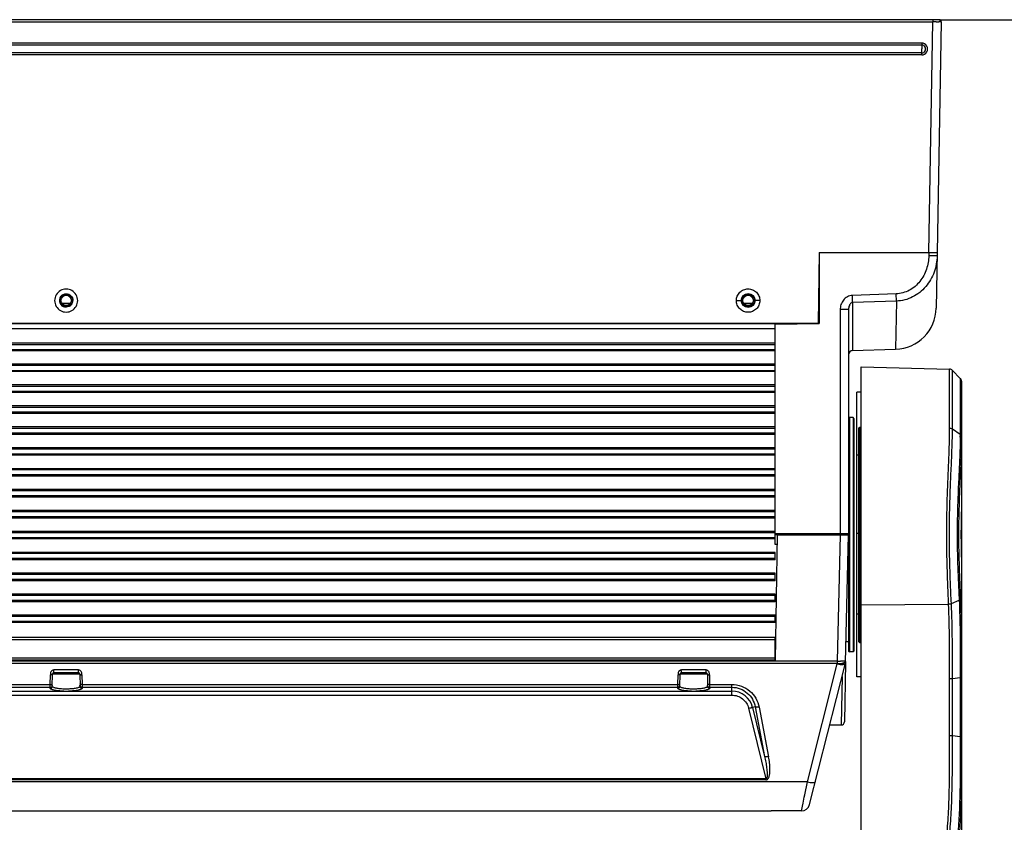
# Model space of a CAD drawing. Header units: millimetres. Extents: x 19192 to 20904, y 1507 to 2734.
# Tile 63 of 80: x 20079 to 20315, y 2480 to 2671. Entities that reach past the tile are written whole.
import ezdxf

# ---------------------------------------------------------------- set-up
doc = ezdxf.new("R2010")
doc.units = ezdxf.units.MM
doc.layers.add('02___PRT_ALL_AXES', color=7, linetype='Continuous')
doc.layers.add('粗实线', color=3, linetype='Continuous', lineweight=30)
doc.styles.get("Standard").update_dxf_attribs({"font": 'Arial Regular.ttf'})
doc.dimstyles.new('ISO-25', dxfattribs={"dimtxt": 15, "dimasz": 3, "dimexe": 0.2, "dimexo": 0, "dimgap": 2, "dimtad": 1, "dimdec": 1, "dimdsep": 46, "dimtxsty": 'Standard', "dimcen": 0, "dimadec": 0, "dimazin": 0, "dimtfac": 1, "dimtdec": 1, "dimtofl": 0, "dimtmove": 0, "dimatfit": 3, "dimfxl": 1, "dimarcsym": 0})

# ---------------------------------------------------------------- blocks, each defined once
blk = doc.blocks.new('*D70')
at = {"layer": 'Defpoints', "color": 0, "transparency": 16777216}
for p in [(20299.21, 2671.47), (20366.8, 2671.47), (20246.33, 2380.17)]:
    blk.add_point(p, dxfattribs=at)
at = {"layer": '粗实线', "color": 0, "lineweight": -2, "transparency": 16777216}
for p, q in [((20299.21, 2671.47), (20367, 2671.47)), ((20366.8, 2383.17), (20366.8, 2668.47)), ((20246.33, 2380.17), (20367, 2380.17))]:
    blk.add_line(p, q, dxfattribs=at)
at = {"layer": '粗实线', "color": 0, "transparency": 16777216}
for points in [[(20366.3, 2668.47), (20367.3, 2668.47), (20366.8, 2671.47)], [(20366.3, 2383.17), (20367.3, 2383.17), (20366.8, 2380.17)]]:
    blk.add_solid(points, dxfattribs=at)
at = {"layer": '粗实线', "color": 0, "transparency": 16777216, "insert": (20357.15, 2525.77), "char_height": 15, "attachment_point": 5, "rotation": 90}
blk.add_mtext('291mm', dxfattribs=at)

msp = doc.modelspace()

# ---------------------------------------------------------------- linework, layer by layer
at = {"color": 7, "linetype": 'Continuous'}
for p, q in [((20299.21, 2671.47), (19241.91, 2671.47)), ((20297.71, 2671.47), (20297.71, 2670.96)), ((19243.41, 2670.96), (20297.71, 2670.96)), ((20296.75, 2615.87), (20297.71, 2670.96)), ((20297.91, 2670.96), (20297.71, 2670.96)), ((20298.48, 2670.96), (20297.91, 2670.96)), ((20299.71, 2670.96), (20298.75, 2615.87)), ((20299.71, 2670.96), (20299.13, 2670.96)), ((20295.05, 2665.88), (19246.07, 2665.88)), ((20295.05, 2665.42), (19246.07, 2665.42)), ((20295.05, 2665.88), (20295.05, 2664.47)), ((20295.05, 2663.05), (20295.05, 2664.47)), ((20295.05, 2663.53), (19246.07, 2663.53)), ((20295.05, 2663.05), (19246.07, 2663.05)), ((20270.56, 2615.87), (20270.27, 2598.97)), ((20270.56, 2615.87), (20298.75, 2615.87)), ((20270.56, 2615.87), (20270.56, 2598.87)), ((20296.75, 2615.87), (20296.73, 2615.07)), ((20298.75, 2615.87), (20298.52, 2602.52)), ((20288.94, 2605.95), (20278.47, 2605.58)), ((20278.53, 2603.85), (20278.47, 2605.58)), ((20289, 2604.22), (20288.94, 2605.95)), ((20089.5, 2603.72), (20091.62, 2603.72)), ((20090.23, 2603.21), (20090.89, 2603.21)), ((20250.76, 2604.34), (20251.91, 2604.37)), ((20252.5, 2603.72), (20254.62, 2603.72)), ((20253.24, 2603.21), (20253.88, 2603.21)), ((20256.36, 2604.34), (20255.21, 2604.37)), ((20289, 2604.22), (20278.53, 2603.85)), ((20278.53, 2603.85), (20278.53, 2592.4)), ((20289.01, 2604.22), (20288.81, 2592.7)), ((20275.56, 2602.18), (20275.56, 2548.62)), ((20277.56, 2602.21), (20277.56, 2520.57)), ((19270.86, 2598.97), (20270.27, 2598.97)), ((19281.06, 2598.87), (20260.06, 2598.87)), ((20260.06, 2546.07), (20260.06, 2598.97)), ((20260.06, 2598.69), (20270.56, 2598.87)), ((19281.06, 2597.67), (20260.06, 2597.67)), ((19281.06, 2593.87), (20260.06, 2593.87)), ((19281.06, 2592.67), (20260.06, 2592.67)), ((20278.53, 2592.4), (20288.81, 2592.7)), ((19281.06, 2588.87), (20260.06, 2588.87)), ((19281.06, 2587.67), (20260.06, 2587.67)), ((20280.56, 2588.53), (20301.72, 2587.97)), ((20280.56, 2396.37), (20280.56, 2588.53)), ((20280.56, 2396.37), (20280.56, 2588.37)), ((20301.72, 2573.88), (20301.72, 2587.97)), ((20302.41, 2573.68), (20302.41, 2587.67)), ((20304.28, 2585.75), (20302.41, 2587.67)), ((20304.28, 2585.75), (20304.28, 2584.67)), ((20304.28, 2584.67), (20304.28, 2572.45)), ((20304.56, 2585.05), (20304.56, 2431.45)), ((19281.06, 2583.87), (20260.06, 2583.87)), ((19281.06, 2582.67), (20260.06, 2582.67)), ((20280.56, 2582.45), (20279.56, 2582.45)), ((20279.56, 2514.45), (20279.56, 2582.45)), ((19281.06, 2578.87), (20260.06, 2578.87)), ((20260.06, 2577.67), (19281.06, 2577.67)), ((20277.56, 2576.17), (20277.76, 2576.37)), ((20277.76, 2576.37), (20277.76, 2520.37)), ((20278.86, 2576.17), (20278.66, 2576.37)), ((20278.66, 2576.37), (20278.66, 2520.37)), ((20278.86, 2576.17), (20278.86, 2520.57)), ((19281.06, 2573.87), (20260.06, 2573.87)), ((20260.06, 2572.67), (19281.06, 2572.67)), ((20280.06, 2573.92), (20280.26, 2574.12)), ((20280.06, 2522.82), (20280.06, 2573.92)), ((20280.26, 2574.12), (20280.56, 2574.12)), ((20280.26, 2522.62), (20280.26, 2574.12)), ((20302.41, 2573.68), (20304.28, 2572.45)), ((20304.28, 2572.45), (20304.27, 2572.09)), ((20304.27, 2572.09), (20304.27, 2572.01)), ((20260.06, 2568.87), (19281.06, 2568.87)), ((20260.06, 2567.67), (19281.06, 2567.67)), ((20260.06, 2563.87), (19281.06, 2563.87)), ((20260.06, 2562.67), (19281.06, 2562.67)), ((20260.06, 2558.87), (19281.06, 2558.87)), ((20260.06, 2557.67), (19281.06, 2557.67)), ((20260.06, 2553.87), (19281.06, 2553.87)), ((20260.06, 2552.67), (19281.06, 2552.67)), ((20260.06, 2548.87), (19281.06, 2548.87)), ((20260.06, 2547.67), (19281.06, 2547.67)), ((20275.56, 2548.62), (20260.06, 2548.62)), ((20260.53, 2548.37), (20260.06, 2518.37)), ((20260.53, 2548.37), (20260.06, 2548.37)), ((20260.53, 2548.37), (20277.56, 2548.37)), ((20275.56, 2548.37), (20274.88, 2518.16)), ((20277.56, 2548.62), (20275.56, 2548.62)), ((20276.62, 2548.42), (20277.56, 2548.62)), ((20276.87, 2517.87), (20277.56, 2548.37)), ((20280.56, 2548.66), (20279.56, 2548.66)), ((20304.53, 2548.44), (20304.55, 2548.39)), ((20260.5, 2546.07), (20260.06, 2546.07)), ((20260.06, 2542.37), (20260.06, 2544.17)), ((20260.06, 2543.87), (19281.06, 2543.87)), ((20260.06, 2542.67), (19281.06, 2542.67)), ((20260.06, 2538.87), (19281.06, 2538.87)), ((20260.06, 2537.67), (19281.06, 2537.67)), ((20260.06, 2537.37), (20260.06, 2539.17)), ((20260.06, 2533.87), (19281.06, 2533.87)), ((20260.06, 2532.67), (19281.06, 2532.67)), ((20260.06, 2532.37), (20260.06, 2534.17)), ((20302.14, 2531.94), (20304.01, 2532.75)), ((20304.31, 2533.13), (20304.32, 2533.04)), ((20280.56, 2531.59), (20301.48, 2531.82)), ((20260.06, 2528.87), (19281.06, 2528.87)), ((20260.06, 2527.67), (19281.06, 2527.67)), ((20260.06, 2527.37), (20260.06, 2529.17)), ((19281.06, 2523.87), (20260.06, 2523.87)), ((19281.06, 2523.37), (20260.06, 2523.37)), ((20260.06, 2518.37), (20260.06, 2523.87)), ((20276.98, 2522.87), (20277.56, 2522.87)), ((20277.56, 2520.57), (20277.76, 2520.37)), ((20278.86, 2520.57), (20278.66, 2520.37)), ((20280.06, 2522.82), (20280.26, 2522.62)), ((20280.26, 2522.62), (20280.56, 2522.62)), ((20274.88, 2518.16), (19266.24, 2518.16)), ((20260.06, 2518.87), (19281.06, 2518.87)), ((20260.06, 2518.37), (19281.06, 2518.37)), ((20274.88, 2518.16), (20274.88, 2517.6)), ((20276.87, 2518.12), (20276.87, 2518.17)), ((20274.88, 2517.6), (19266.24, 2517.6)), ((20093.52, 2516.06), (20087.61, 2516.06)), ((20094.07, 2515.78), (20093.97, 2515.89)), ((20243.52, 2516.06), (20237.61, 2516.06)), ((20244.07, 2515.78), (20243.97, 2515.89)), ((20267.72, 2489.29), (20274.87, 2517.52)), ((20268.25, 2483.88), (20276.81, 2517.65)), ((20274.87, 2517.52), (20274.88, 2517.6)), ((20276.87, 2517.87), (20276.62, 2503.7)), ((20276.87, 2518.1), (20276.81, 2517.65)), ((20304.27, 2517.02), (20304.28, 2514.36)), ((20086.76, 2512.61), (20086.81, 2514.93)), ((20086.81, 2515.23), (20086.81, 2515.09)), ((20086.81, 2515.09), (20086.81, 2514.93)), ((20087.25, 2512.16), (20087.31, 2515.07)), ((20093.82, 2515.07), (20087.31, 2515.07)), ((20093.52, 2515.37), (20087.61, 2515.37)), ((20093.82, 2515.07), (20093.87, 2512.16)), ((20094.32, 2514.93), (20094.36, 2512.61)), ((20236.76, 2512.61), (20236.81, 2514.93)), ((20236.81, 2515.23), (20236.81, 2515.09)), ((20236.81, 2515.09), (20236.81, 2514.93)), ((20237.25, 2512.16), (20237.31, 2515.07)), ((20243.82, 2515.07), (20237.31, 2515.07)), ((20243.52, 2515.37), (20237.61, 2515.37)), ((20243.82, 2515.07), (20243.87, 2512.16)), ((20244.32, 2514.93), (20244.36, 2512.61)), ((20276.02, 2514.52), (20275.82, 2502.91)), ((20280.56, 2514.45), (20279.56, 2514.45)), ((20301.72, 2500.42), (20301.72, 2514.02)), ((20302.41, 2514.06), (20304.28, 2514.28)), ((20302.41, 2500.38), (20302.41, 2514.06)), ((20304.28, 2514.36), (20304.28, 2514.28)), ((20304.28, 2514.28), (20304.28, 2500.16)), ((19944.36, 2512.61), (20086.76, 2512.61)), ((19944.36, 2511.93), (20086.76, 2511.93)), ((20086.75, 2511.68), (20086.76, 2511.93)), ((20086.76, 2512.37), (20086.76, 2512.61)), ((20086.76, 2511.93), (20086.76, 2512.37)), ((20094.36, 2512.61), (20236.76, 2512.61)), ((20094.36, 2512.61), (20094.36, 2512.29)), ((20094.36, 2512.29), (20094.36, 2512.01)), ((20094.36, 2512.01), (20094.36, 2511.93)), ((20094.36, 2511.93), (20236.76, 2511.93)), ((20094.36, 2511.93), (20094.37, 2511.68)), ((20236.75, 2511.68), (20236.76, 2511.93)), ((20236.76, 2512.37), (20236.76, 2512.61)), ((20236.76, 2511.93), (20236.76, 2512.37)), ((20244.36, 2512.61), (20249.66, 2512.61)), ((20244.36, 2512.61), (20244.36, 2512.29)), ((20244.36, 2512.29), (20244.36, 2512.01)), ((20244.36, 2512.01), (20244.36, 2511.93)), ((20244.36, 2511.93), (20249.66, 2511.93)), ((20244.36, 2511.93), (20244.37, 2511.68)), ((20249.66, 2510.05), (20249.66, 2512.61)), ((19291.46, 2510.05), (20249.66, 2510.05)), ((19941.08, 2511.01), (20090.04, 2511.01)), ((20091.08, 2511.01), (20240.04, 2511.01)), ((20241.08, 2511.01), (20249.66, 2511.01)), ((20253.68, 2506.9), (20257.8, 2490.08)), ((20255.24, 2507.26), (20254.63, 2507.11)), ((20254.63, 2507.11), (20257.51, 2495.38)), ((20255.24, 2507.26), (20257.51, 2495.38)), ((20256.19, 2507.19), (20258.46, 2495.31)), ((20273.08, 2502.91), (20275.82, 2502.91)), ((20302.41, 2500.38), (20304.28, 2500.16)), ((20304.28, 2500.08), (20304.27, 2497.42)), ((20304.28, 2500.16), (20304.28, 2500.08)), ((20257.8, 2490.08), (19283.32, 2490.08)), ((20257.8, 2490.08), (20257.8, 2489.8)), ((20267.72, 2489.29), (19273.41, 2489.29)), ((20257.8, 2489.8), (19283.32, 2489.8)), ((20267.09, 2486.22), (20267.72, 2489.29)), ((20266.7, 2484.26), (20266.98, 2485.65)), ((20266.98, 2485.65), (20267.09, 2486.22)), ((20266.31, 2482.37), (20266.7, 2484.26)), ((19282.18, 2482.38), (20258.94, 2482.38)), ((19282.19, 2482.38), (20258.93, 2482.38)), ((20258.94, 2482.38), (20258.94, 2482.38)), ((20266.31, 2482.37), (20259.06, 2482.37))]:
    msp.add_line(p, q, dxfattribs=at)
at = {"color": 40, "linetype": 'Continuous'}
for p, q in [((20260.06, 2548.62), (20277.56, 2548.62)), ((20260.53, 2548.37), (20260.06, 2548.37))]:
    msp.add_line(p, q, dxfattribs=at)
at = {"color": 7, "linetype": 'Continuous'}
for centre, radius in [((20090.56, 2604.37), 1.45), ((20090.56, 2604.37), 1.25), ((20253.56, 2604.37), 1.65), ((20253.56, 2604.37), 1.45), ((20253.56, 2604.37), 1.25)]:
    msp.add_circle(centre, radius, dxfattribs=at)
for centre, radius, start, end in [((20299.21, 2670.97), 0.5, 359, 90), ((20299.21, 2670.97), 0.5, 29.8292, 90), ((20299.14, 2907.56), 236.6, 269.8387, 269.9958), ((20295.05, 2664.47), 1.41, 269.9968, 90.0032), ((20295.05, 2664.47), 0.943, 269.9966, 90.0034), ((20090.56, 2604.34), 2.75, 89.9915, 270.0085), ((20090.56, 2604.37), 1.6, 141.4564, 180.0099), ((20090.56, 2604.34), 2.75, 269.9915, 90.0085), ((20090.56, 2604.37), 1.6, 180.0241, 218.2057), ((20090.56, 2604.37), 1.6, 218.2253, 270.002), ((20090.56, 2604.37), 1.6, 321.4564, 0.0099), ((20288.52, 2602.7), 10, 271.6626, 359), ((20278.56, 2591.41), 1, 91.6626, 179.9937), ((20301.69, 2586.97), 1, 44.25, 88.5), ((20303.56, 2585.06), 1, 0, 44.25), ((20221.93, 2572.44), 82.35, 359.4695, 359.7026), ((20276.39, 2584.14), 66.01, 268.6863, 269.3504), ((20274.87, 2518.14), 2, 345.774, 358.7), ((20087.61, 2515.07), 0.3, 90, 179), ((20093.52, 2515.07), 0.3, 1, 90), ((20237.61, 2515.07), 0.3, 90, 179), ((20243.52, 2515.07), 0.3, 1, 90), ((20090.56, 2543.07), 32.06, 269.0755, 270.9245), ((20240.56, 2543.07), 32.06, 269.0755, 270.9245), ((20249.66, 2505.89), 5.12, 13.8304, 89.9977), ((20275.82, 2503.71), 0.8, 269.9999, 358.9964), ((20266.31, 2484.37), 2, 270, 345.774), ((20259.06, 2482.87), 0.5, 255.8748, 270)]:
    msp.add_arc(centre, radius, start, end, dxfattribs=at)
for points, knots in [([(20296.73, 2615.07), (20296.73, 2614.52), (20296.62, 2613.42), (20296.22, 2611.81), (20295.56, 2610.29), (20294.66, 2608.9), (20293.5, 2607.7), (20292.13, 2606.76), (20290.59, 2606.14), (20289.49, 2605.97), (20288.94, 2605.95)], [0, 0, 0, 0, 0.125052, 0.250107, 0.375149, 0.500183, 0.625197, 0.75018, 0.875114, 1, 1, 1, 1]), ([(20298.73, 2615.07), (20298.72, 2614.4), (20298.59, 2613.07), (20298.07, 2611.12), (20297.22, 2609.29), (20296.06, 2607.64), (20294.61, 2606.23), (20292.9, 2605.14), (20291.01, 2604.43), (20289.67, 2604.24), (20289, 2604.22)], [0, 0, 0, 0, 0.124871, 0.249783, 0.374735, 0.499738, 0.624783, 0.749857, 0.874934, 1, 1, 1, 1]), ([(20298.73, 2615.07), (20298.73, 2615.07), (20298.73, 2615.07), (20298.72, 2615.07), (20298.71, 2615.07), (20298.69, 2615.07), (20298.67, 2615.06), (20298.64, 2615.06), (20298.58, 2615.06), (20298.49, 2615.06), (20298.39, 2615.06), (20298.28, 2615.06), (20298.09, 2615.06), (20297.83, 2615.06), (20297.49, 2615.06), (20297.12, 2615.07), (20296.86, 2615.07), (20296.73, 2615.07)], [0, 0, 0, 0, 0.001481, 0.0052, 0.011271, 0.019695, 0.030463, 0.043559, 0.076643, 0.118607, 0.169027, 0.227468, 0.293358, 0.444759, 0.617504, 0.805189, 1, 1, 1, 1]), ([(20090.56, 2605.97), (20090.77, 2605.97), (20091.19, 2605.88), (20091.72, 2605.53), (20092.08, 2605), (20092.16, 2604.58), (20092.16, 2604.37)], [0, 0, 0, 0, 0.249946, 0.500085, 0.75003, 1, 1, 1, 1]), ([(20250.76, 2604.34), (20250.76, 2604.71), (20250.91, 2605.44), (20251.53, 2606.37), (20252.46, 2607), (20253.56, 2607.22), (20254.66, 2607), (20255.59, 2606.37), (20256.22, 2605.44), (20256.36, 2604.71), (20256.36, 2604.34)], [0, 0, 0, 0, 0.125, 0.250021, 0.375035, 0.500068, 0.625083, 0.750057, 0.875013, 1, 1, 1, 1]), ([(20278.47, 2605.58), (20278.26, 2605.57), (20277.85, 2605.51), (20277.28, 2605.28), (20276.76, 2604.93), (20276.19, 2604.34), (20275.69, 2603.41), (20275.56, 2602.59), (20275.56, 2602.18)], [0, 0, 0, 0, 0.125143, 0.250322, 0.375536, 0.500766, 0.750291, 1, 1, 1, 1]), ([(20256.36, 2604.34), (20256.36, 2603.98), (20256.21, 2603.24), (20255.59, 2602.31), (20254.66, 2601.69), (20253.56, 2601.47), (20252.46, 2601.69), (20251.53, 2602.31), (20250.91, 2603.24), (20250.76, 2603.98), (20250.76, 2604.34)], [0, 0, 0, 0, 0.125, 0.250021, 0.375035, 0.500068, 0.625083, 0.750057, 0.875013, 1, 1, 1, 1]), ([(20278.53, 2603.85), (20278.44, 2603.84), (20278.25, 2603.79), (20278.04, 2603.62), (20277.87, 2603.41), (20277.71, 2603.11), (20277.59, 2602.71), (20277.56, 2602.38), (20277.56, 2602.21)], [0, 0, 0, 0, 0.137153, 0.26828, 0.394601, 0.518016, 0.760045, 1, 1, 1, 1]), ([(20277.56, 2602.21), (20277.56, 2602.21), (20277.56, 2602.21), (20277.55, 2602.21), (20277.54, 2602.21), (20277.52, 2602.2), (20277.5, 2602.2), (20277.46, 2602.2), (20277.4, 2602.2), (20277.32, 2602.19), (20277.22, 2602.19), (20277.1, 2602.19), (20276.92, 2602.18), (20276.66, 2602.18), (20276.32, 2602.18), (20275.95, 2602.18), (20275.69, 2602.18), (20275.56, 2602.18)], [0, 0, 0, 0, 0.001481, 0.005201, 0.011271, 0.019697, 0.030466, 0.043563, 0.076649, 0.118616, 0.169039, 0.227484, 0.293376, 0.444781, 0.617527, 0.805205, 1, 1, 1, 1]), ([(20301.48, 2531.82), (20301.41, 2533.56), (20301.26, 2537.12), (20301.09, 2542.54), (20301.02, 2548.08), (20301.07, 2553.63), (20301.23, 2559.07), (20301.45, 2564.3), (20301.65, 2569.21), (20301.73, 2572.37), (20301.72, 2573.88)], [0, 0, 0, 0, 0.124252, 0.253953, 0.386511, 0.519264, 0.64954, 0.774731, 0.892341, 1, 1, 1, 1]), ([(20302.14, 2531.94), (20302.06, 2533.67), (20301.9, 2537.2), (20301.72, 2542.58), (20301.65, 2548.08), (20301.71, 2553.59), (20301.87, 2559), (20302.1, 2564.19), (20302.32, 2569.06), (20302.41, 2572.19), (20302.41, 2573.68)], [0, 0, 0, 0, 0.124243, 0.253995, 0.386641, 0.519481, 0.649809, 0.774988, 0.892507, 1, 1, 1, 1]), ([(20301.72, 2573.88), (20301.78, 2573.88), (20302.02, 2573.86), (20302.26, 2573.78), (20302.41, 2573.68)], [0, 0, 0, 0, 0.265832, 1, 1, 1, 1]), ([(20304.56, 2572), (20304.56, 2572.08), (20304.5, 2572.27), (20304.36, 2572.4), (20304.28, 2572.45)], [0, 0, 0, 0, 0.464302, 1, 1, 1, 1]), ([(20304.27, 2571.67), (20304.26, 2570.27), (20304.16, 2567.34), (20303.94, 2562.78), (20303.71, 2557.94), (20303.55, 2552.9), (20303.51, 2547.76), (20303.59, 2542.63), (20303.77, 2537.63), (20303.93, 2534.35), (20304.01, 2532.75)], [0, 0, 0, 0, 0.108095, 0.22593, 0.351297, 0.481745, 0.614599, 0.747073, 0.876426, 1, 1, 1, 1]), ([(20304.43, 2571.96), (20304.42, 2571.97), (20304.37, 2572.02), (20304.32, 2572.06), (20304.27, 2572.09)], [0, 0, 0, 0, 0.239825, 1, 1, 1, 1]), ([(20304.56, 2571.64), (20304.56, 2570.39), (20304.5, 2567.78), (20304.38, 2565.17), (20304.32, 2563.81)], [0, 0, 0, 0, 0.478602, 1, 1, 1, 1]), ([(20304.56, 2571.64), (20304.56, 2571.7), (20304.54, 2571.81), (20304.47, 2571.91), (20304.43, 2571.96)], [0, 0, 0, 0, 0.480229, 1, 1, 1, 1]), ([(20304.32, 2563.81), (20304.2, 2561.33), (20303.96, 2556.22), (20303.81, 2548.47), (20303.96, 2540.73), (20304.2, 2535.62), (20304.31, 2533.13)], [0, 0, 0, 0, 0.243319, 0.499904, 0.756527, 1, 1, 1, 1]), ([(20304.52, 2548.45), (20304.52, 2549.41), (20304.54, 2551.22), (20304.56, 2553.03), (20304.56, 2553.89)], [0, 0, 0, 0, 0.529342, 1, 1, 1, 1]), ([(20304.56, 2543.01), (20304.56, 2543.86), (20304.54, 2545.67), (20304.52, 2547.49), (20304.52, 2548.45)], [0, 0, 0, 0, 0.470657, 1, 1, 1, 1]), ([(20304.32, 2533.04), (20304.31, 2532.98), (20304.21, 2532.86), (20304.08, 2532.79), (20304.01, 2532.75)], [0, 0, 0, 0, 0.41893, 1, 1, 1, 1]), ([(20304.01, 2532.75), (20304.13, 2530.19), (20304.25, 2524.95), (20304.27, 2519.7), (20304.27, 2517.02)], [0, 0, 0, 0, 0.488675, 1, 1, 1, 1]), ([(20304.32, 2533.04), (20304.44, 2530.46), (20304.55, 2525.15), (20304.56, 2519.85), (20304.56, 2517.13)], [0, 0, 0, 0, 0.488431, 1, 1, 1, 1]), ([(20301.48, 2531.82), (20301.6, 2531.82), (20301.82, 2531.84), (20302.04, 2531.9), (20302.14, 2531.94)], [0, 0, 0, 0, 0.529319, 1, 1, 1, 1]), ([(20301.72, 2514.02), (20301.72, 2517.06), (20301.73, 2522.99), (20301.61, 2528.92), (20301.48, 2531.82)], [0, 0, 0, 0, 0.511314, 1, 1, 1, 1]), ([(20302.41, 2514.06), (20302.41, 2517.11), (20302.41, 2523.07), (20302.28, 2529.03), (20302.14, 2531.94)], [0, 0, 0, 0, 0.511448, 1, 1, 1, 1]), ([(20276.87, 2518.17), (20276.87, 2518.16), (20276.86, 2518.16), (20276.83, 2518.15), (20276.78, 2518.15), (20276.74, 2518.15), (20276.72, 2518.15)], [0, 0, 0, 0, 0.071888, 0.261659, 0.571569, 1, 1, 1, 1]), ([(20087.15, 2515.89), (20087.1, 2515.85), (20087.02, 2515.75), (20086.88, 2515.54), (20086.83, 2515.36), (20086.81, 2515.23)], [0, 0, 0, 0, 0.255427, 0.506255, 1, 1, 1, 1]), ([(20087.61, 2516.06), (20087.52, 2516.06), (20087.35, 2516.04), (20087.21, 2515.95), (20087.15, 2515.89)], [0, 0, 0, 0, 0.506658, 1, 1, 1, 1]), ([(20087.6, 2515.45), (20087.61, 2515.54), (20087.61, 2515.74), (20087.58, 2515.94), (20087.61, 2516.06)], [0, 0, 0, 0, 0.403605, 1, 1, 1, 1]), ([(20093.52, 2515.45), (20093.51, 2515.54), (20093.51, 2515.74), (20093.54, 2515.94), (20093.51, 2516.06)], [0, 0, 0, 0, 0.403606, 1, 1, 1, 1]), ([(20093.97, 2515.89), (20093.91, 2515.95), (20093.77, 2516.04), (20093.6, 2516.06), (20093.52, 2516.06)], [0, 0, 0, 0, 0.493343, 1, 1, 1, 1]), ([(20237.15, 2515.89), (20237.1, 2515.85), (20237.02, 2515.75), (20236.88, 2515.54), (20236.83, 2515.36), (20236.81, 2515.23)], [0, 0, 0, 0, 0.255427, 0.506255, 1, 1, 1, 1]), ([(20237.61, 2516.06), (20237.52, 2516.06), (20237.35, 2516.04), (20237.21, 2515.95), (20237.15, 2515.89)], [0, 0, 0, 0, 0.506658, 1, 1, 1, 1]), ([(20237.6, 2515.45), (20237.61, 2515.54), (20237.61, 2515.74), (20237.58, 2515.94), (20237.61, 2516.06)], [0, 0, 0, 0, 0.403605, 1, 1, 1, 1]), ([(20243.52, 2515.45), (20243.51, 2515.54), (20243.51, 2515.74), (20243.54, 2515.94), (20243.51, 2516.06)], [0, 0, 0, 0, 0.403606, 1, 1, 1, 1]), ([(20243.97, 2515.89), (20243.91, 2515.95), (20243.77, 2516.04), (20243.6, 2516.06), (20243.52, 2516.06)], [0, 0, 0, 0, 0.493343, 1, 1, 1, 1]), ([(20274.87, 2517.52), (20275.11, 2517.47), (20275.45, 2517.41), (20275.9, 2517.38), (20276.18, 2517.38), (20276.42, 2517.41), (20276.64, 2517.46), (20276.79, 2517.57), (20276.81, 2517.65)], [0, 0, 0, 0, 0.354566, 0.514533, 0.65628, 0.776265, 0.872605, 1, 1, 1, 1]), ([(20274.87, 2517.52), (20274.94, 2517.52), (20275.19, 2517.52), (20275.45, 2517.53), (20275.63, 2517.55)], [0, 0, 0, 0, 0.254757, 1, 1, 1, 1]), ([(20274.88, 2517.6), (20274.94, 2517.59), (20275.19, 2517.59), (20275.45, 2517.61), (20275.64, 2517.63)], [0, 0, 0, 0, 0.254756, 1, 1, 1, 1]), ([(20275.63, 2517.55), (20275.85, 2517.58), (20276.22, 2517.64), (20276.59, 2517.77), (20276.72, 2517.86)], [0, 0, 0, 0, 0.581245, 1, 1, 1, 1]), ([(20276.72, 2518.15), (20276.58, 2518.14), (20276.22, 2518.14), (20275.86, 2518.14), (20275.64, 2518.14)], [0, 0, 0, 0, 0.400689, 1, 1, 1, 1]), ([(20275.64, 2517.63), (20275.85, 2517.65), (20276.23, 2517.71), (20276.59, 2517.84), (20276.72, 2517.94)], [0, 0, 0, 0, 0.5815, 1, 1, 1, 1]), ([(20276.72, 2517.94), (20276.74, 2517.95), (20276.8, 2518), (20276.85, 2518.06), (20276.87, 2518.12)], [0, 0, 0, 0, 0.293991, 1, 1, 1, 1]), ([(20276.72, 2517.86), (20276.74, 2517.88), (20276.81, 2517.94), (20276.87, 2518.03), (20276.87, 2518.1)], [0, 0, 0, 0, 0.305241, 1, 1, 1, 1]), ([(20304.56, 2517.13), (20304.56, 2517.12), (20304.54, 2517.09), (20304.44, 2517.05), (20304.35, 2517.03), (20304.27, 2517.02)], [0, 0, 0, 0, 0.116616, 0.315693, 1, 1, 1, 1]), ([(20087.06, 2514.94), (20087.04, 2514.93), (20086.95, 2514.92), (20086.87, 2514.92), (20086.81, 2514.93)], [0, 0, 0, 0, 0.237399, 1, 1, 1, 1]), ([(20087.24, 2514.99), (20087.23, 2514.98), (20087.17, 2514.96), (20087.11, 2514.94), (20087.06, 2514.94)], [0, 0, 0, 0, 0.207856, 1, 1, 1, 1]), ([(20087.31, 2515.07), (20087.3, 2515.06), (20087.29, 2515.02), (20087.26, 2515), (20087.24, 2514.99)], [0, 0, 0, 0, 0.450878, 1, 1, 1, 1]), ([(20087.61, 2515.37), (20087.6, 2515.37), (20087.6, 2515.41), (20087.6, 2515.43), (20087.6, 2515.45)], [0, 0, 0, 0, 0.256371, 1, 1, 1, 1]), ([(20093.52, 2515.37), (20093.52, 2515.37), (20093.52, 2515.41), (20093.52, 2515.43), (20093.52, 2515.45)], [0, 0, 0, 0, 0.256362, 1, 1, 1, 1]), ([(20093.82, 2515.07), (20093.82, 2515.06), (20093.83, 2515.02), (20093.86, 2515), (20093.88, 2514.99)], [0, 0, 0, 0, 0.450885, 1, 1, 1, 1]), ([(20093.88, 2514.99), (20093.94, 2514.96), (20094.08, 2514.93), (20094.23, 2514.92), (20094.32, 2514.93)], [0, 0, 0, 0, 0.432598, 1, 1, 1, 1]), ([(20094.32, 2514.93), (20094.32, 2515.03), (20094.32, 2515.23), (20094.27, 2515.43), (20094.23, 2515.53)], [0, 0, 0, 0, 0.499288, 1, 1, 1, 1]), ([(20237.06, 2514.94), (20237.04, 2514.93), (20236.95, 2514.92), (20236.87, 2514.92), (20236.81, 2514.93)], [0, 0, 0, 0, 0.237399, 1, 1, 1, 1]), ([(20237.24, 2514.99), (20237.23, 2514.98), (20237.17, 2514.96), (20237.11, 2514.94), (20237.06, 2514.94)], [0, 0, 0, 0, 0.207856, 1, 1, 1, 1]), ([(20237.31, 2515.07), (20237.3, 2515.06), (20237.29, 2515.02), (20237.26, 2515), (20237.24, 2514.99)], [0, 0, 0, 0, 0.450878, 1, 1, 1, 1]), ([(20237.61, 2515.37), (20237.6, 2515.37), (20237.6, 2515.41), (20237.6, 2515.43), (20237.6, 2515.45)], [0, 0, 0, 0, 0.256371, 1, 1, 1, 1]), ([(20243.52, 2515.37), (20243.52, 2515.37), (20243.52, 2515.41), (20243.52, 2515.43), (20243.52, 2515.45)], [0, 0, 0, 0, 0.256362, 1, 1, 1, 1]), ([(20243.82, 2515.07), (20243.82, 2515.06), (20243.83, 2515.02), (20243.86, 2515), (20243.88, 2514.99)], [0, 0, 0, 0, 0.450885, 1, 1, 1, 1]), ([(20243.88, 2514.99), (20243.94, 2514.96), (20244.08, 2514.93), (20244.23, 2514.92), (20244.32, 2514.93)], [0, 0, 0, 0, 0.432598, 1, 1, 1, 1]), ([(20244.32, 2514.93), (20244.32, 2515.03), (20244.32, 2515.23), (20244.27, 2515.43), (20244.23, 2515.53)], [0, 0, 0, 0, 0.499288, 1, 1, 1, 1]), ([(20301.72, 2514.02), (20301.78, 2514.02), (20302.01, 2514.03), (20302.24, 2514.04), (20302.41, 2514.06)], [0, 0, 0, 0, 0.276762, 1, 1, 1, 1]), ([(20304.56, 2514.36), (20304.56, 2514.35), (20304.53, 2514.33), (20304.48, 2514.32), (20304.39, 2514.3), (20304.32, 2514.29), (20304.28, 2514.28)], [0, 0, 0, 0, 0.096726, 0.292653, 0.596539, 1, 1, 1, 1]), ([(20086.75, 2511.68), (20086.88, 2511.68), (20087.14, 2511.78), (20087.25, 2512.04), (20087.25, 2512.16)], [0, 0, 0, 0, 0.502684, 1, 1, 1, 1]), ([(20090.04, 2511.01), (20089.61, 2511.02), (20088.98, 2511.05), (20088.2, 2511.14), (20087.71, 2511.23), (20087.31, 2511.32), (20087.05, 2511.41), (20086.89, 2511.49), (20086.8, 2511.56), (20086.75, 2511.63), (20086.75, 2511.68)], [0, 0, 0, 0, 0.378753, 0.545545, 0.690367, 0.809346, 0.899747, 0.934077, 0.961488, 1, 1, 1, 1]), ([(20086.76, 2512.61), (20086.85, 2512.6), (20086.99, 2512.61), (20087.14, 2512.65), (20087.2, 2512.68)], [0, 0, 0, 0, 0.56736, 1, 1, 1, 1]), ([(20086.76, 2511.93), (20086.88, 2511.93), (20087.15, 2512.03), (20087.26, 2512.29), (20087.26, 2512.41)], [0, 0, 0, 0, 0.502684, 1, 1, 1, 1]), ([(20087.2, 2512.68), (20087.21, 2512.68), (20087.24, 2512.7), (20087.26, 2512.73), (20087.26, 2512.75)], [0, 0, 0, 0, 0.326653, 1, 1, 1, 1]), ([(20093.7, 2511.95), (20093.63, 2511.9), (20093.45, 2511.83), (20092.98, 2511.69), (20092.21, 2511.56), (20091.17, 2511.49), (20090.04, 2511.48), (20089.12, 2511.54), (20088.46, 2511.64), (20088.05, 2511.72), (20087.71, 2511.81), (20087.45, 2511.92), (20087.25, 2512.06), (20087.25, 2512.16)], [0, 0, 0, 0, 0.037989, 0.088098, 0.22089, 0.385105, 0.561124, 0.727001, 0.799748, 0.862859, 0.914806, 0.954664, 1, 1, 1, 1]), ([(20094.37, 2511.68), (20094.37, 2511.63), (20094.32, 2511.56), (20094.23, 2511.49), (20094.07, 2511.41), (20093.81, 2511.32), (20093.41, 2511.23), (20092.92, 2511.14), (20092.14, 2511.05), (20091.51, 2511.02), (20091.08, 2511.01)], [0, 0, 0, 0, 0.038541, 0.065987, 0.100335, 0.190771, 0.309733, 0.454593, 0.621332, 1, 1, 1, 1]), ([(20093.87, 2512.16), (20093.87, 2512.14), (20093.85, 2512.05), (20093.76, 2511.99), (20093.7, 2511.95)], [0, 0, 0, 0, 0.196973, 1, 1, 1, 1]), ([(20093.92, 2512.68), (20093.91, 2512.68), (20093.88, 2512.7), (20093.86, 2512.73), (20093.86, 2512.75)], [0, 0, 0, 0, 0.326653, 1, 1, 1, 1]), ([(20094.36, 2511.93), (20094.24, 2511.93), (20093.97, 2512.03), (20093.86, 2512.29), (20093.86, 2512.41)], [0, 0, 0, 0, 0.502684, 1, 1, 1, 1]), ([(20094.37, 2511.68), (20094.24, 2511.68), (20093.98, 2511.78), (20093.87, 2512.04), (20093.87, 2512.16)], [0, 0, 0, 0, 0.502686, 1, 1, 1, 1]), ([(20094.36, 2512.61), (20094.27, 2512.6), (20094.13, 2512.61), (20093.98, 2512.65), (20093.92, 2512.68)], [0, 0, 0, 0, 0.56736, 1, 1, 1, 1]), ([(20236.75, 2511.68), (20236.88, 2511.68), (20237.14, 2511.78), (20237.25, 2512.04), (20237.25, 2512.16)], [0, 0, 0, 0, 0.502684, 1, 1, 1, 1]), ([(20240.04, 2511.01), (20239.61, 2511.02), (20238.98, 2511.05), (20238.2, 2511.14), (20237.71, 2511.23), (20237.31, 2511.32), (20237.05, 2511.41), (20236.89, 2511.49), (20236.8, 2511.56), (20236.75, 2511.63), (20236.75, 2511.68)], [0, 0, 0, 0, 0.378753, 0.545545, 0.690367, 0.809346, 0.899747, 0.934077, 0.961488, 1, 1, 1, 1]), ([(20236.76, 2512.61), (20236.85, 2512.6), (20236.99, 2512.61), (20237.14, 2512.65), (20237.2, 2512.68)], [0, 0, 0, 0, 0.56736, 1, 1, 1, 1]), ([(20236.76, 2511.93), (20236.85, 2511.93), (20237.02, 2511.98), (20237.15, 2512.1), (20237.19, 2512.18)], [0, 0, 0, 0, 0.501696, 1, 1, 1, 1]), ([(20237.2, 2512.68), (20237.21, 2512.68), (20237.24, 2512.7), (20237.26, 2512.73), (20237.26, 2512.75)], [0, 0, 0, 0, 0.326653, 1, 1, 1, 1]), ([(20243.7, 2511.95), (20243.63, 2511.9), (20243.45, 2511.83), (20242.98, 2511.69), (20242.21, 2511.56), (20241.17, 2511.49), (20240.04, 2511.48), (20239.12, 2511.54), (20238.46, 2511.64), (20238.05, 2511.72), (20237.71, 2511.81), (20237.45, 2511.92), (20237.25, 2512.06), (20237.25, 2512.16)], [0, 0, 0, 0, 0.037989, 0.088098, 0.22089, 0.385105, 0.561124, 0.727001, 0.799748, 0.862859, 0.914806, 0.954664, 1, 1, 1, 1]), ([(20244.37, 2511.68), (20244.37, 2511.63), (20244.32, 2511.56), (20244.23, 2511.49), (20244.07, 2511.41), (20243.81, 2511.32), (20243.41, 2511.23), (20242.92, 2511.14), (20242.14, 2511.05), (20241.51, 2511.02), (20241.08, 2511.01)], [0, 0, 0, 0, 0.038541, 0.065987, 0.100335, 0.190771, 0.309733, 0.454593, 0.621332, 1, 1, 1, 1]), ([(20243.87, 2512.16), (20243.87, 2512.14), (20243.85, 2512.05), (20243.76, 2511.99), (20243.7, 2511.95)], [0, 0, 0, 0, 0.196973, 1, 1, 1, 1]), ([(20243.92, 2512.68), (20243.91, 2512.68), (20243.88, 2512.7), (20243.86, 2512.73), (20243.86, 2512.75)], [0, 0, 0, 0, 0.326653, 1, 1, 1, 1]), ([(20244.36, 2511.93), (20244.24, 2511.93), (20243.97, 2512.03), (20243.86, 2512.29), (20243.86, 2512.41)], [0, 0, 0, 0, 0.502684, 1, 1, 1, 1]), ([(20244.37, 2511.68), (20244.24, 2511.68), (20243.98, 2511.78), (20243.87, 2512.04), (20243.87, 2512.16)], [0, 0, 0, 0, 0.502686, 1, 1, 1, 1]), ([(20244.36, 2512.61), (20244.27, 2512.6), (20244.13, 2512.61), (20243.98, 2512.65), (20243.92, 2512.68)], [0, 0, 0, 0, 0.56736, 1, 1, 1, 1]), ([(20249.66, 2512.61), (20250.43, 2512.61), (20252, 2512.33), (20254.03, 2511.14), (20255.51, 2509.37), (20256.05, 2507.93), (20256.19, 2507.19)], [0, 0, 0, 0, 0.25504, 0.507202, 0.755284, 1, 1, 1, 1]), ([(20249.66, 2511.93), (20250.33, 2511.93), (20251.68, 2511.69), (20253.42, 2510.65), (20254.68, 2509.12), (20255.12, 2507.89), (20255.24, 2507.26)], [0, 0, 0, 0, 0.256816, 0.509707, 0.757108, 1, 1, 1, 1]), ([(20249.66, 2510.05), (20250.11, 2510.05), (20251.03, 2509.9), (20252.26, 2509.23), (20253.2, 2508.2), (20253.57, 2507.34), (20253.68, 2506.9)], [0, 0, 0, 0, 0.250047, 0.500049, 0.750022, 1, 1, 1, 1]), ([(20253.68, 2506.9), (20253.79, 2506.93), (20253.99, 2506.98), (20254.27, 2507.04), (20254.48, 2507.08), (20254.59, 2507.11), (20254.63, 2507.11)], [0, 0, 0, 0, 0.347119, 0.652722, 0.879107, 1, 1, 1, 1]), ([(20256.19, 2507.19), (20255.99, 2507.16), (20255.71, 2507.13), (20255.39, 2507.18), (20255.27, 2507.23), (20255.24, 2507.26)], [0, 0, 0, 0, 0.621843, 0.84937, 1, 1, 1, 1]), ([(20301.05, 2476.69), (20301.24, 2478.53), (20301.51, 2482.33), (20301.68, 2488.17), (20301.72, 2494.23), (20301.72, 2498.34), (20301.72, 2500.42)], [0, 0, 0, 0, 0.234375, 0.481093, 0.737307, 1, 1, 1, 1]), ([(20301.69, 2476.51), (20301.88, 2478.36), (20302.16, 2482.19), (20302.35, 2488.05), (20302.41, 2494.15), (20302.41, 2498.29), (20302.41, 2500.38)], [0, 0, 0, 0, 0.234188, 0.480847, 0.737132, 1, 1, 1, 1]), ([(20301.72, 2500.42), (20301.78, 2500.42), (20302.01, 2500.42), (20302.24, 2500.4), (20302.41, 2500.38)], [0, 0, 0, 0, 0.276761, 1, 1, 1, 1]), ([(20304.56, 2500.08), (20304.56, 2500.09), (20304.53, 2500.11), (20304.48, 2500.13), (20304.39, 2500.15), (20304.32, 2500.16), (20304.28, 2500.16)], [0, 0, 0, 0, 0.097766, 0.293809, 0.597298, 1, 1, 1, 1]), ([(20304.27, 2497.42), (20304.27, 2495.5), (20304.26, 2491.7), (20304.18, 2486.1), (20303.99, 2480.71), (20303.73, 2477.2), (20303.54, 2475.5)], [0, 0, 0, 0, 0.263371, 0.519468, 0.765809, 1, 1, 1, 1]), ([(20304.56, 2497.31), (20304.56, 2495.36), (20304.55, 2491.51), (20304.49, 2485.85), (20304.3, 2480.41), (20304.05, 2476.87), (20303.87, 2475.15)], [0, 0, 0, 0, 0.263645, 0.519859, 0.76611, 1, 1, 1, 1]), ([(20304.56, 2497.31), (20304.56, 2497.32), (20304.54, 2497.35), (20304.44, 2497.39), (20304.35, 2497.41), (20304.27, 2497.42)], [0, 0, 0, 0, 0.116568, 0.315642, 1, 1, 1, 1]), ([(20258.45, 2495.31), (20258.25, 2495.28), (20257.97, 2495.25), (20257.66, 2495.29), (20257.54, 2495.34), (20257.51, 2495.38)], [0, 0, 0, 0, 0.621848, 0.849124, 1, 1, 1, 1]), ([(20257.51, 2495.38), (20257.61, 2494.93), (20257.79, 2494.03), (20257.97, 2492.9), (20258.06, 2492.11), (20258.1, 2491.65), (20258.12, 2491.31), (20258.13, 2491.02), (20258.12, 2490.79), (20258.11, 2490.62), (20258.08, 2490.45), (20258.05, 2490.31), (20258.01, 2490.21), (20257.96, 2490.13), (20257.89, 2490.08), (20257.83, 2490.08), (20257.8, 2490.08)], [0, 0, 0, 0, 0.250164, 0.500204, 0.625175, 0.687644, 0.750097, 0.812528, 0.843738, 0.87494, 0.906134, 0.937312, 0.952919, 0.968543, 0.984213, 1, 1, 1, 1]), ([(20257.8, 2489.8), (20257.93, 2489.8), (20258.19, 2489.89), (20258.42, 2490.2), (20258.57, 2490.55), (20258.66, 2490.9), (20258.73, 2491.27), (20258.78, 2491.76), (20258.79, 2492.38), (20258.76, 2493.11), (20258.67, 2494.1), (20258.56, 2494.83), (20258.46, 2495.31)], [0, 0, 0, 0, 0.064414, 0.127932, 0.190624, 0.253062, 0.315365, 0.377615, 0.502026, 0.626451, 0.75092, 1, 1, 1, 1]), ([(20267.72, 2489.29), (20267.95, 2489.23), (20268.29, 2489.17), (20268.74, 2489.14), (20269.02, 2489.14), (20269.27, 2489.17), (20269.49, 2489.23), (20269.63, 2489.33), (20269.65, 2489.41)], [0, 0, 0, 0, 0.354567, 0.514534, 0.65628, 0.776265, 0.872605, 1, 1, 1, 1])]:
    msp.add_open_spline(points, degree=3, knots=knots, dxfattribs=at)
for points in [[(20089.31, 2605.36), (20089.46, 2605.55), (20089.65, 2605.71), (20089.87, 2605.81)], [(20089.87, 2605.81), (20090.08, 2605.91), (20090.32, 2605.97), (20090.56, 2605.97)], [(20091.26, 2602.93), (20091.04, 2602.82), (20090.8, 2602.77), (20090.56, 2602.77)], [(20091.81, 2603.37), (20091.66, 2603.18), (20091.47, 2603.03), (20091.26, 2602.93)], [(20304.55, 2548.39), (20304.56, 2548.36), (20304.56, 2548.32), (20304.56, 2548.28)], [(20094.23, 2515.53), (20094.19, 2515.62), (20094.14, 2515.7), (20094.07, 2515.78)], [(20244.23, 2515.53), (20244.19, 2515.62), (20244.14, 2515.7), (20244.07, 2515.78)], [(20237.19, 2512.18), (20237.23, 2512.25), (20237.26, 2512.33), (20237.26, 2512.41)]]:
    msp.add_open_spline(points, degree=3, dxfattribs=at)
at = {"layer": '02___PRT_ALL_AXES', "color": 7, "linetype": 'Continuous'}
for p, q in [((20260.06, 2594.17), (19281.06, 2594.17)), ((20260.06, 2592.37), (19281.06, 2592.37)), ((20260.06, 2589.17), (19281.06, 2589.17)), ((20260.06, 2587.37), (19281.06, 2587.37)), ((20260.06, 2584.17), (19281.06, 2584.17)), ((20260.06, 2582.37), (19281.06, 2582.37)), ((20260.06, 2579.17), (19281.06, 2579.17)), ((20260.06, 2577.37), (19281.06, 2577.37)), ((20278.66, 2576.37), (20277.76, 2576.37)), ((20260.06, 2574.17), (19281.06, 2574.17)), ((20260.06, 2572.37), (19281.06, 2572.37)), ((20260.06, 2569.17), (19281.06, 2569.17)), ((20260.06, 2567.37), (19281.06, 2567.37)), ((20280.06, 2567.37), (20279.36, 2567.37)), ((20260.06, 2564.17), (19281.06, 2564.17)), ((20260.06, 2562.37), (19281.06, 2562.37)), ((20260.06, 2559.17), (19281.06, 2559.17)), ((20260.06, 2557.37), (19281.06, 2557.37)), ((20260.06, 2554.17), (19281.06, 2554.17)), ((20260.06, 2552.37), (19281.06, 2552.37)), ((20260.06, 2549.17), (19281.06, 2549.17)), ((20260.06, 2547.37), (19281.06, 2547.37)), ((20260.06, 2544.17), (19281.06, 2544.17)), ((20260.06, 2542.37), (19281.06, 2542.37)), ((20260.06, 2539.17), (19281.06, 2539.17)), ((20260.06, 2537.37), (19281.06, 2537.37)), ((20260.06, 2534.17), (19281.06, 2534.17)), ((20260.06, 2532.37), (19281.06, 2532.37)), ((20260.06, 2529.17), (19281.06, 2529.17)), ((20280.06, 2529.37), (20279.36, 2529.37)), ((20260.06, 2527.37), (19281.06, 2527.37)), ((20278.66, 2520.37), (20277.76, 2520.37))]:
    msp.add_line(p, q, dxfattribs=at)

# ---------------------------------------------------------------- dimensions: what is measured, and where the dimension line sits
at = {"layer": '粗实线'}
dim = msp.add_linear_dim(base=(20366.8, 2671.47), p1=(20246.33, 2380.17), p2=(20299.21, 2671.47), angle=90, text='291mm', dimstyle='ISO-25', dxfattribs=at)
dim.commit()
dim.dimension.update_dxf_attribs({"geometry": '*D70', "text_midpoint": (20366.8, 2525.77), "dimtype": 160})

doc.saveas('drawing.dxf')
